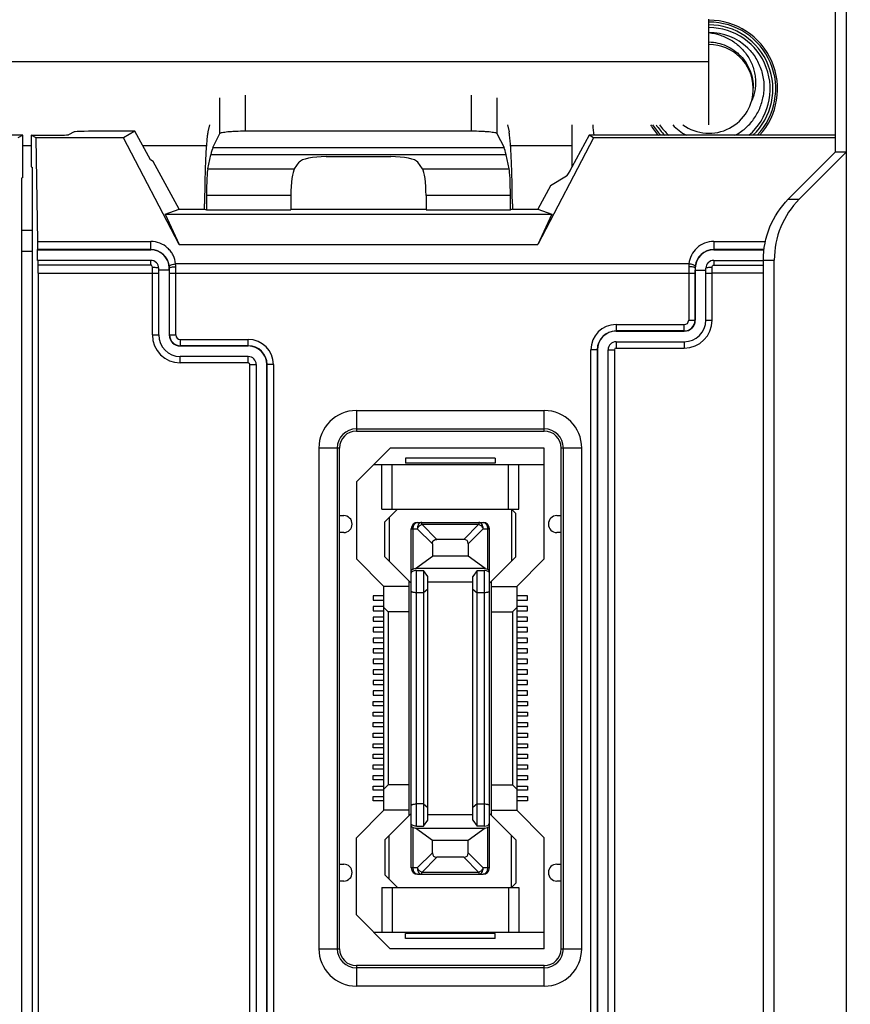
# Model space of a CAD drawing. Header units: millimetres. Extents: x 5740 to 7888, y -1457 to 417.
# Tile 116 of 120: x 7334 to 7374, y 112 to 159. Entities that reach past the tile are written whole.
import ezdxf

# ---------------------------------------------------------------- set-up
doc = ezdxf.new("R2010")
doc.units = ezdxf.units.MM
doc.header["$LTSCALE"] = 23.1
doc.header["$PDMODE"] = 3
doc.header["$PDSIZE"] = 0.31
doc.layers.get('0').update_dxf_attribs({"linetype": 'CONTINUOUS'})
doc.layers.get('Defpoints').update_dxf_attribs({"linetype": 'CONTINUOUS'})
for name, color, linetype in [('FX23-40P-0_5SV152', 7, 'CONTINUOUS'), ('M5_NUT_5P182', 7, 'CONTINUOUS'), ('W3_BACKPLATE_1SLOT2', 7, 'CONTINUOUS'), ('W3_BACKPLATE_4SLOT2', 7, 'CONTINUOUS'), ('W3_BACKPLATE_HANDLE_2111052', 7, 'CONTINUOUS'), ('W3_BP_1SLOT_COVER22', 7, 'CONTINUOUS'), ('W3_BP_4SLOT_COVER1_2211232', 7, 'CONTINUOUS'), ('W3_BP_5SLOT_PCBA2', 7, 'CONTINUOUS')]:
    doc.layers.add(name, color=color, linetype=linetype)
doc.styles.get("Standard").update_dxf_attribs({"font": 'arial.ttf'})
doc.dimstyles.new('DIMSTYLE_2$0', dxfattribs={"dimtxt": 2.5, "dimasz": 3, "dimexe": 0.18, "dimexo": 0.0625, "dimgap": 0.09, "dimtad": 1, "dimdec": 0, "dimdsep": 46, "dimtxsty": 'Standard', "dimblk": '_FILLED', "dimcen": 0.09, "dimadec": 0, "dimazin": 0, "dimtp": 0.01, "dimtm": 0.01, "dimtfac": 1, "dimtdec": 0, "dimtofl": 0, "dimtmove": 0, "dimatfit": 3, "dimldrblk": '_FILLED', "dimfxl": 0, "dimtolj": 1, "dimarcsym": 0})
doc.dimstyles.new('DIMSTYLE_2$3', dxfattribs={"dimtxt": 2.5, "dimasz": 3, "dimexe": 0.18, "dimexo": 0.0625, "dimgap": 0.09, "dimtad": 1, "dimdec": 0, "dimdsep": 46, "dimtxsty": 'Standard', "dimblk": '_FILLED', "dimcen": 0.09, "dimadec": 0, "dimazin": 0, "dimtp": 0.01, "dimtm": 0.01, "dimtfac": 1, "dimtdec": 0, "dimtofl": 0, "dimtmove": 0, "dimatfit": 3, "dimldrblk": '_FILLED', "dimfxl": 0, "dimtolj": 1, "dimarcsym": 0})

# ---------------------------------------------------------------- blocks, each defined once
blk = doc.blocks.new('_FILLED')
at = {"color": 0, "linetype": 'ByBlock'}
blk.add_solid([(0, 0), (-1, 0.2), (-1, -0.2)], dxfattribs=at)
blk = doc.blocks.new('*D484')
at = {"color": 0, "linetype": 'Continuous', "lineweight": -2}
for p, q in [((7364.095, 203.017), (7500.495, 203.017)), ((7497.995, 198.017), (7497.995, -8.983)), ((7289.595, -13.983), (7500.495, -13.983))]:
    blk.add_line(p, q, dxfattribs=at)
at = {"layer": 'Defpoints', "color": 0, "linetype": 'Continuous'}
for p in [(7363.095, 203.017), (7288.595, -13.983), (7497.995, -13.983)]:
    blk.add_point(p, dxfattribs=at)
at = {"color": 0, "linetype": 'Continuous', "lineweight": -2, "xscale": 5, "yscale": 5, "zscale": 5}
for p, rotation in [((7497.995, 203.017), 90), ((7497.995, -13.983), 270)]:
    blk.add_blockref('_FILLED', p, dxfattribs=dict(at, rotation=rotation))
at = {"color": 0, "linetype": 'Continuous', "insert": (7491.828, 94.867), "char_height": 7.5, "attachment_point": 5, "rotation": 90}
blk.add_mtext('\\A1;217(8.54)', dxfattribs=at)
blk = doc.blocks.new('*D486')
at = {"color": 0, "linetype": 'Continuous', "lineweight": -2}
for p, q in [((7373.88, 197.017), (7484.914, 197.017)), ((7482.414, 192.017), (7482.414, -2.983)), ((7387.025, -7.983), (7484.914, -7.983))]:
    blk.add_line(p, q, dxfattribs=at)
at = {"layer": 'Defpoints', "color": 0, "linetype": 'Continuous'}
for p in [(7372.88, 197.017), (7386.025, -7.983), (7482.414, -7.983)]:
    blk.add_point(p, dxfattribs=at)
at = {"color": 0, "linetype": 'Continuous', "lineweight": -2, "xscale": 5, "yscale": 5, "zscale": 5}
for p, rotation in [((7482.414, 197.017), 90), ((7482.414, -7.983), 270)]:
    blk.add_blockref('_FILLED', p, dxfattribs=dict(at, rotation=rotation))
at = {"color": 0, "linetype": 'Continuous', "insert": (7476.248, 94.517), "char_height": 7.5, "attachment_point": 5, "rotation": 90}
blk.add_mtext('\\A1;205(8.07)', dxfattribs=at)
blk = doc.blocks.new('*D499')
at = {"color": 0, "linetype": 'Continuous', "lineweight": -2}
for p, q in [((7432.687, 107.114), (7342.398, 42.526)), ((7336.095, 37.792), (7336.095, 38.242)), ((7335.87, 38.017), (7336.32, 38.017))]:
    blk.add_line(p, q, dxfattribs=at)
at = {"layer": 'Defpoints', "color": 0, "linetype": 'Continuous'}
for p in [(7338.331, 39.617), (7333.858, 36.417)]:
    blk.add_point(p, dxfattribs=at)
at = {"color": 0, "linetype": 'Continuous', "lineweight": -2, "xscale": 5, "yscale": 5, "zscale": 5, "rotation": 215.577946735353}
blk.add_blockref('_FILLED', (7338.331, 39.617), dxfattribs=at)
at = {"color": 0, "linetype": 'Continuous', "insert": (7408.743, 97.568), "char_height": 7.5, "attachment_point": 5, "rotation": 35.5779}
blk.add_mtext('\\A1;{\\fISOCPEUR|b0|i0|c0|p34;%%C}5.5(0.22)', dxfattribs=at)

msp = doc.modelspace()

# ---------------------------------------------------------------- linework, layer by layer
at = {"layer": 'FX23-40P-0_5SV152', "color": 7}
for p, q in [((7351.995, 138.717), (7350.395, 137.117)), ((7359.295, 138.717), (7351.995, 138.717)), ((7359.295, 133.467), (7359.295, 138.717)), ((7356.97, 138.242), (7352.72, 138.242)), ((7352.72, 138.242), (7352.72, 137.992)), ((7356.97, 137.992), (7352.72, 137.992)), ((7356.97, 138.242), (7356.97, 137.992)), ((7351.22, 137.942), (7359.295, 137.942)), ((7351.595, 135.817), (7351.595, 137.942)), ((7352.095, 135.817), (7352.095, 137.942)), ((7357.595, 135.817), (7357.595, 137.942)), ((7358.095, 135.817), (7358.095, 137.942)), ((7350.395, 137.117), (7350.395, 133.467)), ((7351.595, 135.817), (7358.095, 135.817)), ((7352.345, 135.817), (7351.745, 135.217)), ((7357.745, 135.817), (7357.745, 133.367)), ((7357.745, 135.817), (7357.945, 135.617)), ((7351.745, 133.567), (7351.745, 135.217)), ((7351.945, 135.417), (7351.945, 133.367)), ((7353.295, 135.192), (7356.395, 135.192)), ((7353.495, 135.104), (7353.495, 135.192)), ((7356.195, 135.192), (7356.195, 135.104)), ((7357.945, 133.567), (7357.945, 135.617)), ((7352.995, 134.892), (7353.282, 134.892)), ((7352.995, 118.842), (7352.995, 134.892)), ((7353.082, 132.981), (7353.082, 134.892)), ((7353.995, 134.18), (7353.282, 134.892)), ((7353.495, 135.104), (7356.195, 135.104)), ((7353.495, 135.104), (7354.207, 134.392)), ((7355.482, 134.392), (7356.195, 135.104)), ((7356.407, 134.892), (7355.695, 134.18)), ((7356.407, 134.892), (7356.695, 134.892)), ((7356.607, 134.892), (7356.607, 132.981)), ((7356.695, 118.842), (7356.695, 134.892)), ((7355.482, 134.392), (7354.207, 134.392)), ((7353.995, 134.18), (7353.995, 133.592)), ((7355.695, 134.18), (7355.695, 133.592)), ((7350.395, 133.467), (7351.695, 132.167)), ((7352.995, 132.317), (7351.745, 133.567)), ((7353.195, 133.017), (7353.995, 133.592)), ((7355.695, 133.592), (7353.995, 133.592)), ((7356.495, 133.017), (7355.695, 133.592)), ((7356.695, 132.317), (7357.945, 133.567)), ((7357.995, 132.167), (7359.295, 133.467)), ((7353.195, 133.017), (7353.082, 132.981)), ((7356.495, 133.017), (7353.195, 133.017)), ((7353.245, 132.918), (7353.575, 132.918)), ((7353.245, 120.816), (7353.245, 132.918)), ((7353.575, 132.918), (7353.575, 120.816)), ((7353.775, 132.632), (7353.575, 132.918)), ((7356.115, 132.918), (7355.915, 132.632)), ((7356.115, 132.918), (7356.445, 132.918)), ((7356.115, 120.816), (7356.115, 132.918)), ((7356.445, 132.918), (7356.445, 120.816)), ((7356.495, 133.017), (7356.607, 132.981)), ((7352.895, 121.317), (7352.895, 132.417)), ((7353.775, 121.102), (7353.775, 132.632)), ((7355.915, 121.102), (7355.915, 132.632)), ((7356.795, 121.317), (7356.795, 132.417)), ((7352.895, 132.167), (7351.695, 132.167)), ((7351.695, 121.567), (7351.695, 132.167)), ((7353.775, 132.037), (7353.575, 131.867)), ((7355.915, 132.367), (7353.775, 132.367)), ((7355.915, 132.037), (7356.115, 131.867)), ((7356.795, 132.167), (7357.995, 132.167)), ((7357.995, 132.167), (7357.995, 121.567)), ((7351.695, 131.717), (7351.195, 131.717)), ((7351.195, 131.717), (7351.195, 131.517)), ((7351.195, 131.517), (7351.695, 131.517)), ((7353.575, 131.867), (7353.245, 131.867)), ((7356.445, 131.867), (7356.115, 131.867)), ((7358.495, 131.717), (7357.995, 131.717)), ((7357.995, 131.517), (7358.495, 131.517)), ((7358.495, 131.517), (7358.495, 131.717)), ((7351.695, 131.217), (7351.195, 131.217)), ((7351.195, 131.217), (7351.195, 131.017)), ((7351.195, 131.017), (7351.695, 131.017)), ((7351.895, 130.967), (7351.695, 131.167)), ((7357.795, 130.967), (7357.995, 131.167)), ((7358.495, 131.217), (7357.995, 131.217)), ((7357.995, 131.017), (7358.495, 131.017)), ((7358.495, 131.017), (7358.495, 131.217)), ((7351.695, 130.717), (7351.195, 130.717)), ((7351.195, 130.717), (7351.195, 130.517)), ((7351.195, 130.517), (7351.695, 130.517)), ((7352.895, 130.967), (7351.895, 130.967)), ((7351.895, 130.967), (7351.895, 122.767)), ((7356.795, 130.967), (7357.795, 130.967)), ((7357.795, 130.967), (7357.795, 122.767)), ((7358.495, 130.717), (7357.995, 130.717)), ((7357.995, 130.517), (7358.495, 130.517)), ((7358.495, 130.517), (7358.495, 130.717)), ((7351.695, 130.217), (7351.195, 130.217)), ((7351.195, 130.217), (7351.195, 130.017)), ((7358.495, 130.217), (7357.995, 130.217)), ((7358.495, 130.017), (7358.495, 130.217)), ((7351.195, 130.017), (7351.695, 130.017)), ((7351.695, 129.717), (7351.195, 129.717)), ((7351.195, 129.717), (7351.195, 129.517)), ((7357.995, 130.017), (7358.495, 130.017)), ((7358.495, 129.717), (7357.995, 129.717)), ((7358.495, 129.517), (7358.495, 129.717)), ((7351.195, 129.517), (7351.695, 129.517)), ((7351.695, 129.217), (7351.195, 129.217)), ((7351.195, 129.217), (7351.195, 129.017)), ((7357.995, 129.517), (7358.495, 129.517)), ((7358.495, 129.217), (7357.995, 129.217)), ((7358.495, 129.017), (7358.495, 129.217)), ((7351.195, 129.017), (7351.695, 129.017)), ((7351.695, 128.717), (7351.195, 128.717)), ((7351.195, 128.717), (7351.195, 128.517)), ((7357.995, 129.017), (7358.495, 129.017)), ((7358.495, 128.717), (7357.995, 128.717)), ((7358.495, 128.517), (7358.495, 128.717)), ((7351.195, 128.517), (7351.695, 128.517)), ((7351.695, 128.217), (7351.195, 128.217)), ((7351.195, 128.217), (7351.195, 128.017)), ((7357.995, 128.517), (7358.495, 128.517)), ((7358.495, 128.217), (7357.995, 128.217)), ((7358.495, 128.017), (7358.495, 128.217)), ((7351.195, 128.017), (7351.695, 128.017)), ((7351.695, 127.717), (7351.195, 127.717)), ((7351.195, 127.717), (7351.195, 127.517)), ((7357.995, 128.017), (7358.495, 128.017)), ((7358.495, 127.717), (7357.995, 127.717)), ((7358.495, 127.517), (7358.495, 127.717)), ((7351.195, 127.517), (7351.695, 127.517)), ((7357.995, 127.517), (7358.495, 127.517)), ((7351.695, 127.217), (7351.195, 127.217)), ((7351.195, 127.217), (7351.195, 127.017)), ((7351.195, 127.017), (7351.695, 127.017)), ((7358.495, 127.217), (7357.995, 127.217)), ((7357.995, 127.017), (7358.495, 127.017)), ((7358.495, 127.017), (7358.495, 127.217)), ((7351.195, 126.717), (7351.695, 126.717)), ((7351.195, 126.517), (7351.195, 126.717)), ((7351.695, 126.517), (7351.195, 126.517)), ((7357.995, 126.717), (7358.495, 126.717)), ((7358.495, 126.517), (7357.995, 126.517)), ((7358.495, 126.717), (7358.495, 126.517)), ((7351.195, 126.217), (7351.695, 126.217)), ((7351.195, 126.017), (7351.195, 126.217)), ((7351.695, 126.017), (7351.195, 126.017)), ((7357.995, 126.217), (7358.495, 126.217)), ((7358.495, 126.017), (7357.995, 126.017)), ((7358.495, 126.217), (7358.495, 126.017)), ((7351.195, 125.717), (7351.695, 125.717)), ((7351.195, 125.517), (7351.195, 125.717)), ((7351.695, 125.517), (7351.195, 125.517)), ((7357.995, 125.717), (7358.495, 125.717)), ((7358.495, 125.517), (7357.995, 125.517)), ((7358.495, 125.717), (7358.495, 125.517)), ((7351.195, 125.217), (7351.695, 125.217)), ((7351.195, 125.017), (7351.195, 125.217)), ((7351.695, 125.017), (7351.195, 125.017)), ((7357.995, 125.217), (7358.495, 125.217)), ((7358.495, 125.017), (7357.995, 125.017)), ((7358.495, 125.217), (7358.495, 125.017)), ((7351.195, 124.717), (7351.695, 124.717)), ((7351.195, 124.517), (7351.195, 124.717)), ((7351.695, 124.517), (7351.195, 124.517)), ((7357.995, 124.717), (7358.495, 124.717)), ((7358.495, 124.517), (7357.995, 124.517)), ((7358.495, 124.717), (7358.495, 124.517)), ((7351.195, 124.217), (7351.695, 124.217)), ((7351.195, 124.017), (7351.195, 124.217)), ((7351.695, 124.017), (7351.195, 124.017)), ((7357.995, 124.217), (7358.495, 124.217)), ((7358.495, 124.017), (7357.995, 124.017)), ((7358.495, 124.217), (7358.495, 124.017)), ((7351.195, 123.717), (7351.695, 123.717)), ((7351.195, 123.517), (7351.195, 123.717)), ((7351.695, 123.517), (7351.195, 123.517)), ((7357.995, 123.717), (7358.495, 123.717)), ((7358.495, 123.517), (7357.995, 123.517)), ((7358.495, 123.717), (7358.495, 123.517)), ((7351.195, 123.217), (7351.695, 123.217)), ((7351.195, 123.017), (7351.195, 123.217)), ((7357.995, 123.217), (7358.495, 123.217)), ((7358.495, 123.217), (7358.495, 123.017)), ((7351.695, 123.017), (7351.195, 123.017)), ((7351.195, 122.717), (7351.695, 122.717)), ((7351.195, 122.517), (7351.195, 122.717)), ((7351.895, 122.767), (7351.695, 122.567)), ((7352.895, 122.767), (7351.895, 122.767)), ((7356.795, 122.767), (7357.795, 122.767)), ((7357.795, 122.767), (7357.995, 122.567)), ((7358.495, 123.017), (7357.995, 123.017)), ((7357.995, 122.717), (7358.495, 122.717)), ((7358.495, 122.717), (7358.495, 122.517)), ((7351.695, 122.517), (7351.195, 122.517)), ((7351.195, 122.217), (7351.695, 122.217)), ((7351.195, 122.017), (7351.195, 122.217)), ((7358.495, 122.517), (7357.995, 122.517)), ((7357.995, 122.217), (7358.495, 122.217)), ((7358.495, 122.217), (7358.495, 122.017)), ((7351.695, 122.017), (7351.195, 122.017)), ((7353.575, 121.867), (7353.245, 121.867)), ((7353.575, 121.867), (7353.775, 121.697)), ((7356.115, 121.867), (7355.915, 121.697)), ((7356.115, 121.867), (7356.445, 121.867)), ((7358.495, 122.017), (7357.995, 122.017)), ((7351.695, 121.567), (7350.395, 120.267)), ((7352.895, 121.567), (7351.695, 121.567)), ((7352.995, 121.417), (7351.745, 120.167)), ((7353.775, 121.367), (7355.915, 121.367)), ((7357.945, 120.167), (7356.695, 121.417)), ((7356.795, 121.567), (7357.995, 121.567)), ((7359.295, 120.267), (7357.995, 121.567)), ((7353.082, 120.753), (7353.195, 120.717)), ((7353.082, 118.842), (7353.082, 120.753)), ((7353.195, 120.717), (7356.495, 120.717)), ((7353.995, 120.142), (7353.195, 120.717)), ((7353.245, 120.816), (7353.575, 120.816)), ((7353.575, 120.816), (7353.775, 121.102)), ((7356.495, 120.717), (7355.695, 120.142)), ((7355.915, 121.102), (7356.115, 120.816)), ((7356.445, 120.816), (7356.115, 120.816)), ((7356.495, 120.717), (7356.607, 120.753)), ((7356.607, 120.753), (7356.607, 118.842)), ((7350.395, 116.617), (7350.395, 120.267)), ((7351.945, 118.317), (7351.945, 120.367)), ((7357.745, 117.917), (7357.745, 120.367)), ((7359.295, 115.017), (7359.295, 120.267)), ((7351.745, 120.167), (7351.745, 118.517)), ((7355.695, 120.142), (7353.995, 120.142)), ((7353.995, 119.554), (7353.995, 120.142)), ((7355.695, 119.554), (7355.695, 120.142)), ((7357.945, 120.167), (7357.945, 118.117)), ((7353.282, 118.842), (7353.995, 119.554)), ((7354.207, 119.342), (7353.495, 118.63)), ((7355.482, 119.342), (7354.207, 119.342)), ((7356.195, 118.63), (7355.482, 119.342)), ((7355.695, 119.554), (7356.407, 118.842)), ((7352.345, 117.917), (7351.745, 118.517)), ((7353.282, 118.842), (7352.995, 118.842)), ((7353.295, 118.542), (7356.395, 118.542)), ((7356.195, 118.63), (7353.495, 118.63)), ((7353.495, 118.542), (7353.495, 118.63)), ((7356.195, 118.63), (7356.195, 118.542)), ((7356.695, 118.842), (7356.407, 118.842)), ((7357.745, 117.917), (7357.945, 118.117)), ((7351.595, 117.917), (7358.095, 117.917)), ((7351.595, 117.917), (7351.595, 115.792)), ((7352.095, 117.917), (7352.095, 115.792)), ((7357.595, 117.917), (7357.595, 115.792)), ((7358.095, 117.917), (7358.095, 115.792)), ((7350.395, 116.617), (7351.995, 115.017)), ((7351.22, 115.792), (7359.295, 115.792)), ((7356.97, 115.742), (7352.72, 115.742)), ((7352.72, 115.492), (7352.72, 115.742)), ((7356.97, 115.492), (7356.97, 115.742)), ((7356.97, 115.492), (7352.72, 115.492)), ((7359.295, 115.017), (7351.995, 115.017))]:
    msp.add_line(p, q, dxfattribs=at)
for centre, start, end in [((7353.295, 134.892), 90, 180), ((7356.395, 134.892), 0, 90), ((7353.295, 118.842), 180, 270), ((7356.395, 118.842), 270, 0)]:
    msp.add_arc(centre, 0.3, start, end, dxfattribs=at)
for centre, major_axis, ratio, start_param, end_param in [((7355.27, 133.968), (-0.367, -0.367), 0.57735, 2.617994, 3.665191), ((7353.295, 120.822), (0.3, 0), 0.325, 3.141593, 3.926991), ((7356.445, 120.935), (0.25, 0), 0.476799, -1.570796, 0), ((7356.395, 120.822), (0.3, 0), 0.325, -0.785398, 0), ((7354.419, 119.766), (0.367, 0.367), 0.57735, -3.665191, -2.617994), ((7355.27, 119.766), (0.367, -0.367), 0.57735, -0.523599, 0.523599)]:
    msp.add_ellipse(centre, major_axis=major_axis, ratio=ratio, start_param=start_param, end_param=end_param, dxfattribs=at)
for points, knots in [([(7353.082, 134.892), (7353.082, 134.931), (7353.092, 135.006), (7353.137, 135.104), (7353.206, 135.174), (7353.266, 135.192), (7353.295, 135.192)], [0, 0, 0, 0, 0.288005, 0.555334, 0.790507, 1, 1, 1, 1]), ([(7353.495, 135.192), (7353.466, 135.192), (7353.406, 135.174), (7353.337, 135.104), (7353.293, 135.006), (7353.282, 134.931), (7353.282, 134.892)], [0, 0, 0, 0, 0.209435, 0.444528, 0.711844, 1, 1, 1, 1]), ([(7356.407, 134.892), (7356.407, 134.931), (7356.397, 135.006), (7356.352, 135.104), (7356.283, 135.174), (7356.223, 135.192), (7356.195, 135.192)], [0, 0, 0, 0, 0.288158, 0.555474, 0.790566, 1, 1, 1, 1]), ([(7356.395, 135.192), (7356.423, 135.192), (7356.483, 135.174), (7356.552, 135.104), (7356.597, 135.006), (7356.607, 134.931), (7356.607, 134.892)], [0, 0, 0, 0, 0.209493, 0.444666, 0.711995, 1, 1, 1, 1]), ([(7353.995, 134.18), (7353.995, 134.208), (7354.002, 134.265), (7354.046, 134.34), (7354.122, 134.385), (7354.179, 134.392), (7354.207, 134.392)], [0, 0, 0, 0, 0.250372, 0.500015, 0.749649, 1, 1, 1, 1]), ([(7353.082, 132.981), (7353.07, 132.976), (7353.047, 132.968), (7353.018, 132.951), (7353, 132.933), (7352.995, 132.918), (7352.995, 132.912)], [0, 0, 0, 0, 0.344848, 0.620934, 0.832324, 1, 1, 1, 1]), ([(7353.245, 132.918), (7353.206, 132.918), (7353.139, 132.911), (7353.065, 132.885), (7353.026, 132.858), (7353.003, 132.835), (7352.995, 132.813), (7352.995, 132.799)], [0, 0, 0, 0, 0.392234, 0.673048, 0.776741, 0.862457, 1, 1, 1, 1]), ([(7356.695, 132.799), (7356.695, 132.813), (7356.686, 132.835), (7356.663, 132.858), (7356.624, 132.885), (7356.551, 132.911), (7356.483, 132.918), (7356.445, 132.918)], [0, 0, 0, 0, 0.137543, 0.223258, 0.32695, 0.607763, 1, 1, 1, 1]), ([(7356.695, 132.912), (7356.695, 132.918), (7356.689, 132.933), (7356.671, 132.951), (7356.642, 132.968), (7356.619, 132.976), (7356.607, 132.981)], [0, 0, 0, 0, 0.167676, 0.379066, 0.655152, 1, 1, 1, 1]), ([(7353.245, 131.867), (7353.212, 131.867), (7353.165, 131.87), (7353.105, 131.878), (7353.068, 131.887), (7353.037, 131.898), (7353.011, 131.91), (7352.995, 131.927), (7352.995, 131.938)], [0, 0, 0, 0, 0.360155, 0.522743, 0.665942, 0.785869, 0.880409, 1, 1, 1, 1]), ([(7356.695, 131.938), (7356.695, 131.927), (7356.678, 131.91), (7356.652, 131.898), (7356.621, 131.887), (7356.584, 131.878), (7356.524, 131.87), (7356.477, 131.867), (7356.445, 131.867)], [0, 0, 0, 0, 0.11959, 0.21413, 0.334058, 0.477257, 0.639846, 1, 1, 1, 1]), ([(7352.995, 121.796), (7352.995, 121.807), (7353.011, 121.824), (7353.037, 121.836), (7353.068, 121.847), (7353.105, 121.856), (7353.165, 121.865), (7353.212, 121.867), (7353.245, 121.867)], [0, 0, 0, 0, 0.11959, 0.21413, 0.334058, 0.477257, 0.639846, 1, 1, 1, 1]), ([(7356.445, 121.867), (7356.477, 121.867), (7356.524, 121.865), (7356.584, 121.856), (7356.621, 121.847), (7356.652, 121.836), (7356.678, 121.824), (7356.695, 121.807), (7356.695, 121.796)], [0, 0, 0, 0, 0.360155, 0.522743, 0.665942, 0.785869, 0.880409, 1, 1, 1, 1]), ([(7353.245, 120.816), (7353.206, 120.816), (7353.139, 120.823), (7353.065, 120.849), (7353.026, 120.876), (7353.004, 120.899), (7352.995, 120.921), (7352.995, 120.935)], [0, 0, 0, 0, 0.391531, 0.672575, 0.776441, 0.862293, 1, 1, 1, 1]), ([(7353.295, 118.542), (7353.266, 118.542), (7353.206, 118.56), (7353.137, 118.63), (7353.092, 118.728), (7353.082, 118.803), (7353.082, 118.842)], [0, 0, 0, 0, 0.209493, 0.444666, 0.711995, 1, 1, 1, 1]), ([(7353.282, 118.842), (7353.282, 118.803), (7353.293, 118.728), (7353.337, 118.63), (7353.406, 118.56), (7353.466, 118.542), (7353.495, 118.542)], [0, 0, 0, 0, 0.288158, 0.555474, 0.790566, 1, 1, 1, 1]), ([(7356.195, 118.542), (7356.223, 118.542), (7356.283, 118.56), (7356.352, 118.63), (7356.397, 118.728), (7356.407, 118.803), (7356.407, 118.842)], [0, 0, 0, 0, 0.209493, 0.444666, 0.711995, 1, 1, 1, 1]), ([(7356.607, 118.842), (7356.607, 118.803), (7356.597, 118.728), (7356.552, 118.63), (7356.483, 118.56), (7356.423, 118.542), (7356.395, 118.542)], [0, 0, 0, 0, 0.287992, 0.555325, 0.790504, 1, 1, 1, 1])]:
    msp.add_open_spline(points, degree=3, knots=knots, dxfattribs=at)
for points in [[(7353.282, 134.892), (7353.305, 134.937), (7353.367, 135.02), (7353.449, 135.082), (7353.495, 135.104)], [(7356.195, 135.104), (7356.24, 135.082), (7356.322, 135.02), (7356.384, 134.937), (7356.407, 134.892)], [(7353.495, 118.63), (7353.449, 118.653), (7353.367, 118.714), (7353.305, 118.797), (7353.282, 118.842)], [(7356.407, 118.842), (7356.384, 118.797), (7356.322, 118.714), (7356.24, 118.653), (7356.195, 118.63)]]:
    msp.add_open_spline(points, degree=3, dxfattribs=at)
at = {"layer": 'M5_NUT_5P182', "color": 7}
for centre, radius, start, end in [((7367.095, 155.717), 3.164, 316.0279, 90.0001), ((7367.095, 155.717), 3.029, 313.5092, 90), ((7367.095, 155.717), 2.9, 310.7441, 90), ((7367.095, 155.717), 2.671, 46.6502, 90.0003), ((7367.095, 155.717), 2.1, 1.2909, 90.0004), ((7367.093, 155.718), 2.672, 46.1866, 46.6121), ((7367.037, 155.774), 2.671, 44.688, 44.9153), ((7367.089, 155.714), 2.677, 45.4659, 46.1865), ((7367.095, 155.717), 2.1, 234.0796, 1.0102), ((7367.095, 155.717), 3.164, 212.5021, 223.9662), ((7367.095, 155.717), 3.029, 214.1474, 226.4765), ((7367.095, 155.717), 2.9, 215.8987, 229.2371), ((7367.158, 155.667), 2.427, 222.8596, 242.2147)]:
    msp.add_arc(centre, radius, start, end, dxfattribs=at)
for points, knots in [([(7367.095, 158.38), (7367.28, 158.359), (7367.648, 158.277), (7368.16, 158.039), (7368.606, 157.693), (7368.962, 157.256), (7369.165, 156.831), (7369.264, 156.47), (7369.303, 156.192), (7369.308, 155.912), (7369.277, 155.633), (7369.21, 155.361), (7369.142, 155.186), (7369.102, 155.102)], [0, 0, 0, 0, 0.125136, 0.25022, 0.375237, 0.500202, 0.625084, 0.687619, 0.750136, 0.812627, 0.875106, 0.937575, 1, 1, 1, 1]), ([(7367.095, 157.942), (7367.234, 157.937), (7367.514, 157.901), (7367.914, 157.768), (7368.282, 157.56), (7368.603, 157.287), (7368.866, 156.956), (7369.059, 156.581), (7369.175, 156.175), (7369.197, 155.894), (7369.194, 155.754)], [0, 0, 0, 0, 0.125011, 0.250022, 0.375028, 0.50003, 0.625027, 0.750025, 0.875008, 1, 1, 1, 1]), ([(7368.936, 157.652), (7369.082, 157.504), (7369.341, 157.173), (7369.602, 156.599), (7369.72, 155.981), (7369.699, 155.561), (7369.664, 155.356)], [0, 0, 0, 0, 0.250026, 0.500021, 0.750006, 1, 1, 1, 1]), ([(7368.329, 153.52), (7368.503, 153.61), (7368.83, 153.832), (7369.23, 154.268), (7369.52, 154.784), (7369.63, 155.163), (7369.664, 155.356)], [0, 0, 0, 0, 0.249988, 0.499983, 0.749982, 1, 1, 1, 1])]:
    msp.add_open_spline(points, degree=3, knots=knots, dxfattribs=at)
at = {"layer": 'W3_BACKPLATE_1SLOT2', "color": 7}
for p, q in [((7367.095, 154.017), (7367.095, 159.017)), ((7324.095, 157.017), (7367.095, 157.017)), ((7360.595, 154.017), (7360.595, 152.005)), ((7334.995, 153.017), (7334.595, 153.017)), ((7343.289, 153.017), (7340.284, 153.017)), ((7360.595, 153.017), (7357.7, 153.017))]:
    msp.add_line(p, q, dxfattribs=at)
at = {"layer": 'W3_BACKPLATE_4SLOT2', "color": 7}
msp.add_line((7335.052, 149.017), (7334.537, 149.017), dxfattribs=at)
at = {"layer": 'W3_BACKPLATE_HANDLE_2111052', "color": 7}
for p, q in [((7373.595, 172.117), (7373.595, 0.017)), ((7373.077, 164.217), (7373.077, 152.717)), ((7370.853, 150.493), (7373.077, 152.717)), ((7371.371, 150.493), (7373.595, 152.717)), ((7373.595, 152.717), (7373.077, 152.717)), ((7370.853, 150.493), (7371.371, 150.493)), ((7369.674, 147.616), (7370.191, 147.616)), ((7369.674, 21.618), (7369.674, 147.616)), ((7370.191, 21.618), (7370.191, 147.616))]:
    msp.add_line(p, q, dxfattribs=at)
for centre, radius, start, end in [((7367.095, 155.717), 3.25, 317.4407, 90), ((7365.595, 154.117), 4, 181.4441, 188.5873), ((7367.095, 155.717), 3.25, 211.5764, 222.5593)]:
    msp.add_arc(centre, radius, start, end, dxfattribs=at)
for points, knots in [([(7369.674, 147.616), (7369.674, 148.147), (7369.88, 149.214), (7370.481, 150.122), (7370.853, 150.493)], [0, 0, 0, 0, 0.502382, 1, 1, 1, 1]), ([(7371.371, 150.493), (7370.999, 150.122), (7370.398, 149.214), (7370.191, 148.147), (7370.191, 147.616)], [0, 0, 0, 0, 0.497618, 1, 1, 1, 1])]:
    msp.add_open_spline(points, degree=3, knots=knots, dxfattribs=at)
at = {"layer": 'W3_BP_1SLOT_COVER22', "color": 7}
for p, q in [((7343.935, 153.607), (7343.935, 155.298)), ((7345.133, 155.417), (7345.133, 153.726)), ((7355.856, 153.726), (7355.856, 155.417)), ((7357.054, 155.298), (7357.054, 153.607)), ((7343.435, 154.017), (7343.362, 153.679)), ((7357.554, 154.017), (7357.627, 153.679)), ((7334.995, 153.521), (7335.763, 153.521)), ((7334.995, 153.521), (7334.995, 152.021)), ((7335.23, 153.403), (7334.995, 153.521)), ((7339.36, 153.403), (7335.23, 153.403)), ((7335.309, 148.495), (7335.23, 153.403)), ((7337.031, 153.68), (7336.762, 153.545)), ((7339.905, 153.717), (7338.529, 153.717)), ((7339.905, 153.717), (7339.36, 153.403)), ((7341.997, 148.354), (7339.36, 153.403)), ((7340.639, 152.36), (7339.905, 153.717)), ((7343.599, 152.937), (7343.935, 153.607)), ((7345.133, 153.726), (7355.856, 153.726)), ((7357.054, 153.607), (7357.39, 152.937)), ((7361.629, 153.403), (7358.992, 148.354)), ((7361.425, 153.521), (7360.606, 152.005)), ((7373.077, 153.521), (7361.425, 153.521)), ((7361.629, 153.403), (7361.425, 153.521)), ((7373.077, 153.403), (7361.629, 153.403)), ((7343.599, 152.937), (7357.39, 152.937)), ((7343.354, 151.935), (7343.497, 152.598)), ((7357.492, 152.598), (7343.497, 152.598)), ((7348.967, 152.512), (7352.022, 152.512)), ((7357.635, 151.935), (7357.492, 152.598)), ((7334.995, 152.021), (7335.052, 151.992)), ((7335.052, 43.803), (7335.052, 151.992)), ((7340.77, 152.282), (7340.639, 152.36)), ((7341.995, 150.017), (7340.77, 152.282)), ((7347.468, 151.935), (7347.687, 152.244)), ((7353.521, 151.935), (7353.302, 152.244)), ((7343.354, 151.935), (7347.468, 151.935)), ((7353.521, 151.935), (7357.635, 151.935)), ((7360.348, 151.579), (7359.598, 151.134)), ((7359.598, 151.134), (7358.995, 150.017)), ((7343.296, 150.673), (7343.292, 149.987)), ((7347.294, 150.673), (7343.296, 150.673)), ((7347.294, 150.673), (7347.294, 149.987)), ((7357.693, 150.673), (7353.695, 150.673)), ((7353.695, 150.673), (7353.695, 149.987)), ((7357.697, 149.987), (7357.693, 150.673)), ((7343.204, 150.017), (7343.205, 150.283)), ((7357.784, 150.283), (7357.785, 150.017)), ((7341.335, 149.788), (7341.995, 150.017)), ((7341.335, 149.788), (7359.654, 149.788)), ((7341.335, 149.788), (7341.997, 148.354)), ((7341.995, 150.017), (7343.204, 150.017)), ((7343.204, 150.017), (7343.292, 149.987)), ((7343.292, 149.987), (7347.294, 149.987)), ((7347.294, 150.017), (7353.695, 150.017)), ((7353.695, 149.987), (7357.697, 149.987)), ((7357.785, 150.017), (7357.697, 149.987)), ((7357.785, 150.017), (7358.995, 150.017)), ((7359.654, 149.788), (7358.992, 148.354)), ((7358.995, 150.017), (7359.654, 149.788)), ((7335.309, 148.495), (7340.655, 148.495)), ((7340.655, 148.107), (7340.655, 148.495)), ((7341.997, 148.354), (7358.992, 148.354)), ((7367.325, 148.495), (7369.772, 148.495)), ((7367.325, 148.495), (7367.325, 148.1)), ((7335.295, 148.107), (7335.288, 148.1)), ((7335.288, 148.1), (7340.655, 148.1)), ((7335.296, 147.6), (7335.288, 148.1)), ((7340.655, 148.107), (7335.295, 148.107)), ((7340.655, 148.1), (7340.655, 148.107)), ((7369.707, 148.107), (7367.325, 148.107)), ((7367.325, 148.1), (7369.706, 148.1)), ((7340.653, 147.6), (7335.312, 147.6)), ((7340.653, 147.377), (7335.327, 147.377)), ((7340.653, 147.377), (7340.653, 147.6)), ((7366.143, 147.433), (7341.836, 147.433)), ((7367.325, 147.6), (7369.674, 147.6)), ((7367.325, 147.6), (7367.325, 147.377)), ((7367.325, 147.377), (7369.674, 147.377)), ((7335.33, 146.991), (7341.033, 146.991)), ((7335.33, 146.991), (7335.33, 74.418)), ((7340.733, 144.067), (7340.733, 147.277)), ((7341.033, 144.067), (7341.033, 147.22)), ((7341.533, 147.142), (7341.033, 147.142)), ((7341.532, 147.237), (7341.543, 147.237)), ((7341.533, 147.142), (7341.532, 147.237)), ((7341.533, 147.142), (7341.533, 144.067)), ((7341.544, 146.991), (7366.435, 146.991)), ((7341.544, 144.067), (7341.544, 146.991)), ((7341.844, 144.067), (7341.844, 146.991)), ((7366.135, 146.991), (7366.135, 144.767)), ((7366.435, 146.991), (7366.435, 144.767)), ((7366.447, 147.237), (7366.436, 147.237)), ((7366.447, 147.237), (7366.446, 147.142)), ((7366.446, 147.142), (7366.947, 147.142)), ((7366.446, 144.767), (7366.446, 147.142)), ((7366.946, 144.767), (7366.947, 147.226)), ((7367.246, 144.766), (7367.247, 147.281)), ((7369.674, 146.991), (7367.247, 146.991)), ((7362.695, 144.557), (7365.925, 144.557)), ((7362.695, 144.557), (7362.695, 144.246)), ((7365.925, 144.246), (7365.925, 144.557)), ((7366.135, 144.767), (7366.446, 144.767)), ((7366.946, 144.766), (7367.246, 144.766)), ((7340.733, 144.067), (7341.033, 144.067)), ((7341.533, 144.067), (7341.844, 144.067)), ((7365.925, 144.257), (7362.695, 144.257)), ((7362.695, 144.246), (7365.925, 144.246)), ((7342.055, 143.857), (7345.275, 143.857)), ((7342.055, 143.857), (7342.055, 143.546)), ((7345.275, 143.557), (7342.055, 143.557)), ((7345.275, 143.546), (7345.275, 143.857)), ((7362.695, 143.746), (7365.925, 143.746)), ((7362.695, 143.746), (7362.695, 143.446)), ((7365.925, 143.746), (7365.925, 143.446)), ((7342.055, 143.546), (7345.275, 143.546)), ((7361.816, 143.367), (7361.505, 143.367)), ((7361.505, 78.197), (7361.505, 143.367)), ((7361.805, 143.367), (7361.805, 78.197)), ((7361.816, 143.367), (7361.816, 78.197)), ((7362.316, 143.367), (7362.616, 143.367)), ((7362.316, 78.197), (7362.316, 143.367)), ((7362.616, 143.367), (7362.616, 78.197)), ((7362.695, 143.446), (7365.925, 143.446)), ((7345.275, 143.046), (7342.055, 143.046)), ((7342.055, 142.746), (7342.055, 143.046)), ((7345.275, 142.746), (7342.055, 142.746)), ((7345.275, 142.746), (7345.275, 143.046)), ((7345.353, 142.667), (7345.653, 142.667)), ((7345.353, 78.107), (7345.353, 142.667)), ((7345.653, 142.667), (7345.653, 78.107)), ((7346.464, 142.667), (7346.153, 142.667)), ((7346.153, 78.107), (7346.153, 142.667)), ((7346.164, 78.107), (7346.164, 142.667)), ((7346.464, 142.667), (7346.464, 78.107)), ((7350.395, 140.492), (7359.295, 140.492)), ((7350.395, 140.492), (7350.395, 139.517)), ((7359.295, 139.517), (7359.295, 140.492)), ((7350.395, 139.622), (7359.295, 139.622)), ((7350.395, 139.517), (7359.295, 139.517)), ((7349.595, 138.717), (7348.62, 138.717)), ((7348.62, 138.717), (7348.62, 115.017)), ((7349.489, 138.717), (7349.489, 115.017)), ((7349.595, 115.017), (7349.595, 138.717)), ((7361.07, 138.717), (7360.095, 138.717)), ((7360.095, 115.017), (7360.095, 138.717)), ((7360.2, 115.017), (7360.2, 138.717)), ((7361.07, 115.017), (7361.07, 138.717)), ((7349.595, 135.517), (7349.795, 135.517)), ((7359.895, 135.517), (7360.095, 135.517)), ((7349.795, 134.717), (7349.595, 134.717)), ((7360.095, 134.717), (7359.895, 134.717)), ((7349.595, 119.017), (7349.795, 119.017)), ((7359.895, 119.017), (7360.095, 119.017)), ((7349.795, 118.217), (7349.595, 118.217)), ((7360.095, 118.217), (7359.895, 118.217)), ((7348.62, 115.017), (7349.595, 115.017)), ((7360.095, 115.017), (7361.07, 115.017)), ((7359.295, 114.217), (7350.395, 114.217)), ((7350.395, 114.217), (7350.395, 113.242)), ((7359.295, 113.242), (7359.295, 114.217)), ((7359.295, 114.112), (7350.395, 114.112)), ((7359.295, 113.242), (7350.395, 113.242))]:
    msp.add_line(p, q, dxfattribs=at)
for centre, radius, start, end in [((7340.654, 147.218), 0.889, 6.4159, 89.997), ((7340.654, 147.223), 0.877, 0.9203, 89.9957), ((7367.325, 147.218), 0.889, 90.0035, 173.5841), ((7340.653, 147.22), 0.38, 0, 90), ((7340.717, 147.225), 0.827, 0.8392, 6.4156), ((7340.089, 147.283), 1.753, 0.4995, 4.8906), ((7306.824, 146.993), 35.02, 359.9972, 0.4993), ((7401.159, 146.993), 35.024, 179.5006, 180.0028), ((7367.89, 147.283), 1.754, 175.1098, 179.4996), ((7367.262, 147.225), 0.827, 173.5848, 179.1609), ((7367.325, 147.223), 0.377, 90.009, 179.5765), ((7319.13, 146.993), 22.414, 359.9967, 0.6244), ((7388.849, 146.993), 22.414, 179.3757, 180.0033), ((7362.695, 143.367), 1.19, 90, 180), ((7365.925, 144.767), 1.021, 270, 359.9829), ((7365.925, 144.767), 0.521, 270, 360), ((7365.925, 144.767), 0.51, 270, 360), ((7365.925, 144.767), 0.21, 270, 360), ((7365.925, 144.767), 1.321, 270, 359.9658), ((7342.055, 144.067), 1.321, 180, 270), ((7342.055, 144.067), 1.021, 180, 270), ((7342.055, 144.067), 0.521, 180, 270), ((7342.055, 144.067), 0.51, 180, 270), ((7342.055, 144.067), 0.21, 180, 270), ((7362.695, 143.367), 0.89, 90, 180), ((7362.695, 143.367), 0.879, 90, 180), ((7345.275, 142.667), 1.19, 0, 90), ((7345.275, 142.667), 0.89, 0, 90), ((7362.695, 143.367), 0.379, 90, 180), ((7345.275, 142.667), 0.879, 0, 90), ((7362.695, 143.367), 0.0786, 90, 180), ((7345.275, 142.667), 0.379, 0, 90), ((7345.275, 142.667), 0.0786, 0, 90), ((7350.395, 138.717), 1.775, 90, 180), ((7359.295, 138.717), 1.775, 0, 90), ((7350.395, 138.717), 0.905, 90, 180), ((7350.395, 138.717), 0.8, 90, 180), ((7359.295, 138.717), 0.905, 0, 90), ((7359.295, 138.717), 0.8, 0, 90), ((7349.795, 135.117), 0.4, 270, 90), ((7359.895, 135.117), 0.4, 90, 270), ((7349.795, 118.617), 0.4, 270, 90), ((7359.895, 118.617), 0.4, 90, 270), ((7350.395, 115.017), 1.775, 180, 270), ((7350.395, 115.017), 0.905, 180, 270), ((7350.395, 115.017), 0.8, 180, 270), ((7359.295, 115.017), 1.775, 270, 360), ((7359.295, 115.017), 0.905, 270, 0), ((7359.295, 115.017), 0.8, 270, 360)]:
    msp.add_arc(centre, radius, start, end, dxfattribs=at)
for centre, major_axis, ratio, start_param, end_param in [((7335.763, 153.547), (1, 0), 0.026186, -1.570796, -0.05236), ((7338.529, 153.678), (1.5, 0), 0.026186, 1.570796, 3.089233), ((7343.599, 139.014), (0.077, 14), 0.052119, 0.105006, 0.244632), ((7357.39, 139.014), (-0.077, 14), 0.052119, -0.244632, -0.105006), ((7348.967, 152.188), (1.3, 0), 0.249328, 1.570796, 2.96706), ((7352.022, 152.188), (1.3, 0), 0.249328, 0.174533, 1.570796), ((7360.582, 152.018), (0.238, 0.44), 0.052408, -3.054326, -1.570796), ((7343.364, 150.673), (0.007, 1.3), 0.052119, 0.244632, 1.571083), ((7347.524, 150.673), (0, 1.3), 0.176327, 0.244346, 1.570796), ((7353.466, 150.673), (0, 1.3), 0.176327, -1.570796, -0.244346), ((7357.625, 150.673), (-0.007, 1.3), 0.052119, -1.571083, -0.244632), ((7335.294, 148.407), (0, 0.3), 0.052408, -3.089233, -1.272297), ((7367.325, 147.223), (0, 0.877), 0.99987, 0, 1.55467), ((7335.312, 147.3), (0, 0.3), 0.052408, -1.310613, 0), ((7335.251, 146.991), (0, 1.5), 0.052408, -1.570796, -1.310613)]:
    msp.add_ellipse(centre, major_axis=major_axis, ratio=ratio, start_param=start_param, end_param=end_param, dxfattribs=at)
for points, knots in [([(7343.362, 153.679), (7343.349, 153.617), (7343.328, 153.464), (7343.301, 153.192), (7343.276, 152.841), (7343.245, 152.242), (7343.217, 151.382), (7343.208, 150.663), (7343.205, 150.283)], [0, 0, 0, 0, 0.055383, 0.136387, 0.240894, 0.366158, 0.664774, 1, 1, 1, 1]), ([(7343.935, 153.607), (7343.941, 153.62), (7343.982, 153.638), (7344.054, 153.658), (7344.169, 153.677), (7344.317, 153.694), (7344.494, 153.708), (7344.769, 153.722), (7344.985, 153.726), (7345.133, 153.726)], [0, 0, 0, 0, 0.03366, 0.098376, 0.194157, 0.318224, 0.466297, 0.633283, 1, 1, 1, 1]), ([(7355.856, 153.726), (7356.004, 153.726), (7356.22, 153.722), (7356.495, 153.708), (7356.672, 153.694), (7356.82, 153.677), (7356.935, 153.658), (7357.008, 153.638), (7357.048, 153.62), (7357.054, 153.607)], [0, 0, 0, 0, 0.366717, 0.533704, 0.681776, 0.805843, 0.901625, 0.96634, 1, 1, 1, 1]), ([(7357.784, 150.283), (7357.782, 150.663), (7357.772, 151.382), (7357.744, 152.242), (7357.713, 152.841), (7357.688, 153.192), (7357.661, 153.464), (7357.64, 153.617), (7357.627, 153.679)], [0, 0, 0, 0, 0.335226, 0.633842, 0.759106, 0.863613, 0.944617, 1, 1, 1, 1]), ([(7341.836, 147.433), (7341.82, 147.573), (7341.761, 147.784), (7341.607, 148.025), (7341.413, 148.241), (7341.097, 148.442), (7340.802, 148.491), (7340.655, 148.495)], [0, 0, 0, 0, 0.244763, 0.36873, 0.493762, 0.745253, 1, 1, 1, 1]), ([(7367.325, 148.495), (7367.178, 148.492), (7366.882, 148.442), (7366.506, 148.202), (7366.237, 147.854), (7366.162, 147.573), (7366.143, 147.433)], [0, 0, 0, 0, 0.254847, 0.506679, 0.754851, 1, 1, 1, 1]), ([(7340.733, 147.277), (7340.733, 147.301), (7340.722, 147.348), (7340.676, 147.377), (7340.653, 147.377)], [0, 0, 0, 0, 0.50273, 1, 1, 1, 1]), ([(7341.538, 147.317), (7341.539, 147.333), (7341.571, 147.364), (7341.669, 147.407), (7341.766, 147.426), (7341.836, 147.433)], [0, 0, 0, 0, 0.138821, 0.353651, 1, 1, 1, 1]), ([(7341.543, 147.237), (7341.546, 147.249), (7341.584, 147.267), (7341.643, 147.282), (7341.735, 147.295), (7341.804, 147.298), (7341.843, 147.298)], [0, 0, 0, 0, 0.121273, 0.335348, 0.627965, 1, 1, 1, 1]), ([(7366.436, 147.237), (7366.433, 147.248), (7366.397, 147.266), (7366.335, 147.283), (7366.241, 147.294), (7366.172, 147.298), (7366.136, 147.298)], [0, 0, 0, 0, 0.110024, 0.332096, 0.652239, 1, 1, 1, 1]), ([(7366.441, 147.317), (7366.44, 147.333), (7366.406, 147.365), (7366.307, 147.407), (7366.212, 147.426), (7366.143, 147.433)], [0, 0, 0, 0, 0.143279, 0.369087, 1, 1, 1, 1]), ([(7367.247, 147.281), (7367.247, 147.303), (7367.259, 147.349), (7367.302, 147.377), (7367.325, 147.377)], [0, 0, 0, 0, 0.502651, 1, 1, 1, 1]), ([(7340.733, 147.277), (7340.771, 147.277), (7340.842, 147.275), (7340.937, 147.263), (7340.996, 147.251), (7341.033, 147.231), (7341.033, 147.22)], [0, 0, 0, 0, 0.367483, 0.682273, 0.898648, 1, 1, 1, 1]), ([(7366.947, 147.223), (7366.947, 147.234), (7366.984, 147.254), (7367.043, 147.267), (7367.139, 147.279), (7367.209, 147.281), (7367.247, 147.281)], [0, 0, 0, 0, 0.101858, 0.318274, 0.632867, 1, 1, 1, 1]), ([(7366.947, 146.992), (7366.947, 146.994), (7366.959, 146.992), (7366.972, 146.994), (7367.002, 146.993), (7367.038, 146.992), (7367.083, 146.992), (7367.153, 146.992), (7367.209, 146.992), (7367.247, 146.991)], [0, 0, 0, 0, 0.019703, 0.076538, 0.168986, 0.293221, 0.444618, 0.617492, 1, 1, 1, 1])]:
    msp.add_open_spline(points, degree=3, knots=knots, dxfattribs=at)
at = {"layer": 'W3_BP_4SLOT_COVER1_2211232', "color": 7}
for p, q in [((7334.595, 153.521), (7318.518, 153.521)), ((7334.595, 153.521), (7334.359, 153.403)), ((7334.595, 151.521), (7334.595, 153.521)), ((7334.595, 151.521), (7334.537, 151.492)), ((7334.537, 151.492), (7334.537, 68.322))]:
    msp.add_line(p, q, dxfattribs=at)
at = {"layer": 'W3_BP_5SLOT_PCBA2', "color": 7}
msp.add_line((7335.052, 148.017), (7334.537, 148.017), dxfattribs=at)

# ---------------------------------------------------------------- dimensions: what is measured, and where the dimension line sits
at = {"color": 7, "linetype": 'Continuous'}
for base, p1, p2, text, picture, middle in [((7497.995, -13.983), (7363.095, 203.017), (7288.595, -13.983), '<>(8.54)', '*D484', (7497.995, 94.867)), ((7482.414, -7.983), (7372.88, 197.017), (7386.025, -7.983), '<>(8.07)', '*D486', (7482.414, 94.517))]:
    dim = msp.add_linear_dim(base=base, p1=p1, p2=p2, angle=90, text=text, dimstyle='DIMSTYLE_2$0', override={"dimscale": 2.5, "dimtxt": 3, "dimasz": 2, "dimexe": 1, "dimexo": 0.4, "dimgap": 0.5, "dimtad": 3, "dimdec": 2}, dxfattribs=at)
    dim.commit()
    dim.dimension.update_dxf_attribs({"geometry": picture, "text_midpoint": middle, "dimtype": 160})
at = {"color": 0, "linetype": 'Continuous'}
dim = msp.add_diameter_dim_2p(p1=(7333.858, 36.417), p2=(7338.331, 39.617), text='{\\fISOCPEUR|b0|i0|c0|p34;%%C}5.5(0.22)', dimstyle='DIMSTYLE_2$3', override={"dimscale": 2.5, "dimtxt": 3, "dimasz": 2, "dimexe": 1, "dimexo": 0.4, "dimgap": 0.5, "dimtad": 3, "dimdec": 2}, dxfattribs=at)
dim.commit()
dim.dimension.update_dxf_attribs({"geometry": '*D499', "text_midpoint": (7412.331, 92.552), "dimtype": 163})

doc.saveas('drawing.dxf')
